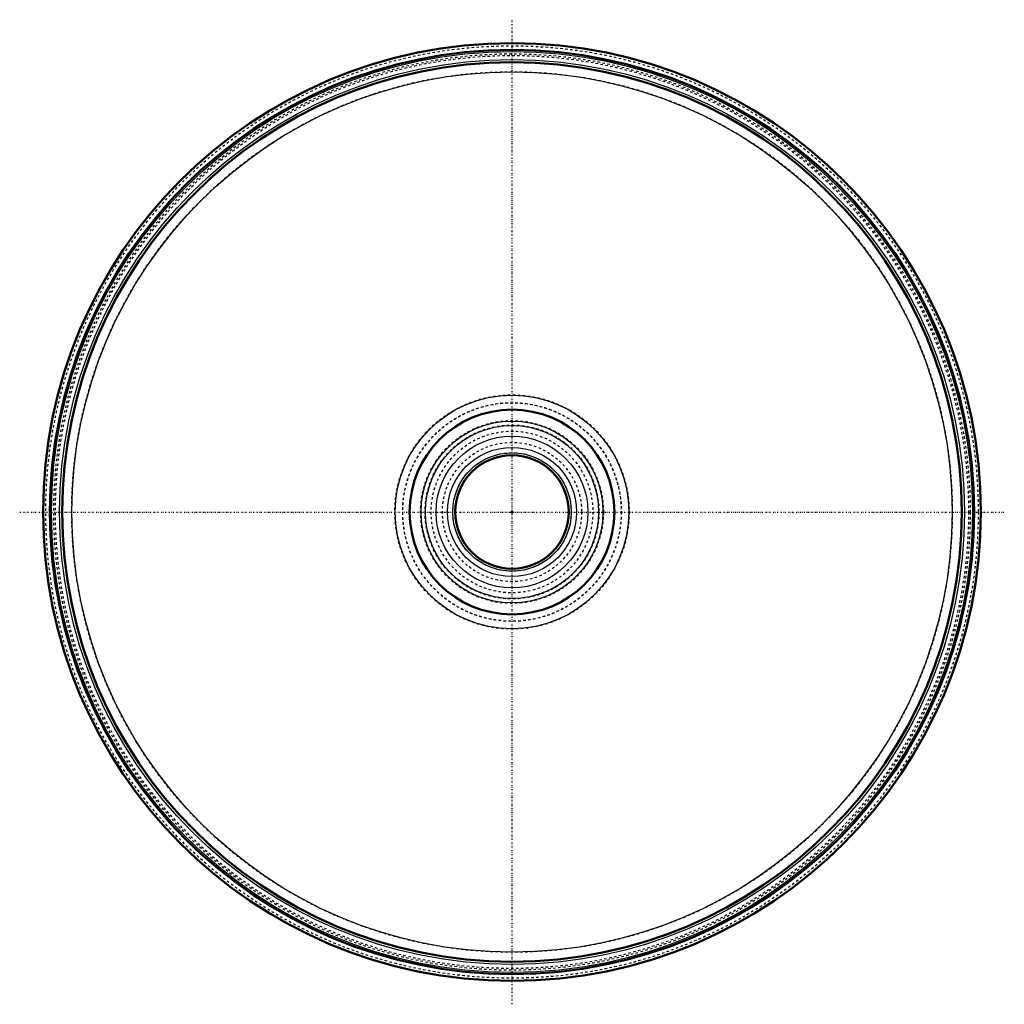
# Model space of a CAD drawing. Header units: millimetres. Extents: x -200 to 200, y -200 to 200.
import ezdxf

# ---------------------------------------------------------------- set-up
doc = ezdxf.new("R2010")
doc.units = ezdxf.units.MM
doc.linetypes.add('Center', pattern=[1.5, 0.45, -0.5, 0.05, -0.5])
doc.linetypes.add('Dashed', pattern=[2, 1, -1])
for name, color, linetype, lineweight in [('2d ConnectionPoints', 7, 'Continuous', 50), ('AM_0', 7, 'Continuous', 50), ('AM_4', 3, 'Continuous', 25), ('AM_7', 7, 'Center', 25), ('AM_9', 6, 'Dashed', 25)]:
    doc.layers.add(name, color=color, linetype=linetype, lineweight=lineweight)

msp = doc.modelspace()

# ---------------------------------------------------------------- linework, layer by layer
at = {"layer": '2d ConnectionPoints'}
msp.add_point((0, 0), dxfattribs=at)
msp.add_point((0, 0), dxfattribs=at)
at = {"layer": 'AM_0'}
for radius in [190, 187.24, 182.24, 41.5, 41.5, 23]:
    msp.add_circle((0, 0), radius, dxfattribs=at)
at = {"layer": 'AM_4'}
for radius in [186.6, 183.32, 178.34, 47.34, 41.49, 36.85, 35.04, 30.75, 26.19, 24]:
    msp.add_circle((0, 0), radius, dxfattribs=at)
at = {"layer": 'AM_7'}
for p, q in [((0, -199.5), (0, 199.5)), ((-199.5, 0), (199.5, 0))]:
    msp.add_line(p, q, dxfattribs=at)
at = {"layer": 'AM_9'}
for radius in [188.92, 185.68, 185, 178.42, 47.46, 44.3, 44.26, 37.05, 35.24, 32.77, 28.21, 24]:
    msp.add_circle((0, 0), radius, dxfattribs=at)

doc.saveas('drawing.dxf')
